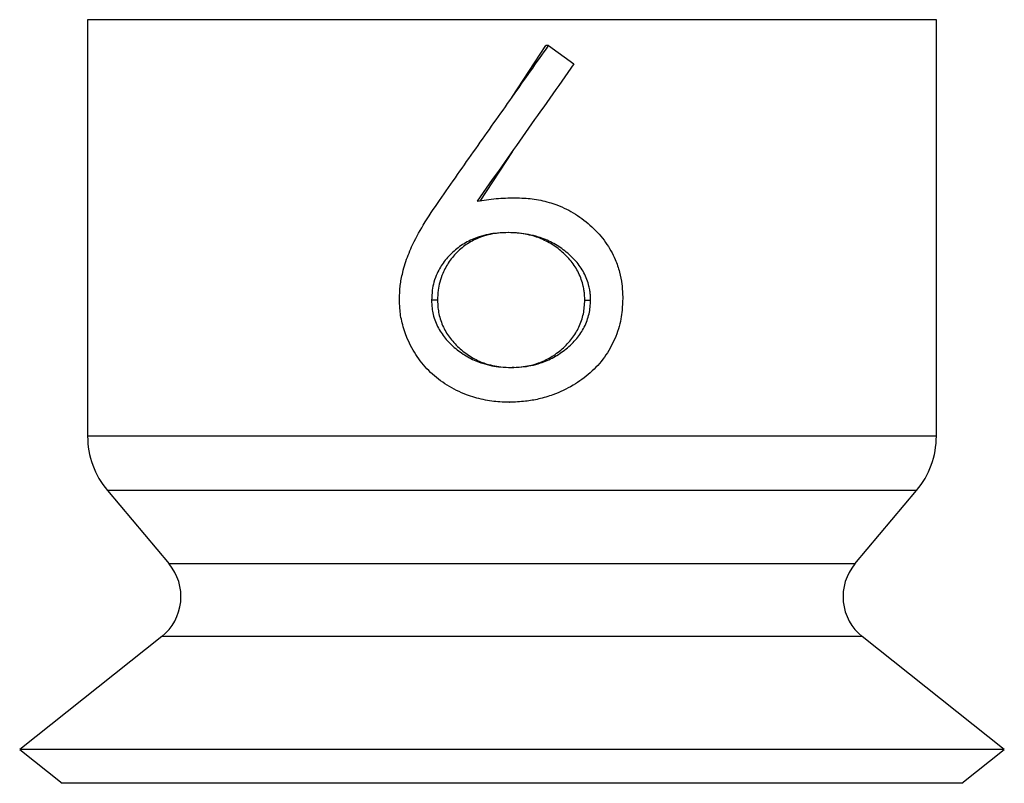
# Model space of a CAD drawing. Header units: millimetres. Extents: x 99.89 to 105.69, y 144.59 to 149.09.
import ezdxf

# ---------------------------------------------------------------- set-up
doc = ezdxf.new("R2010")
doc.units = ezdxf.units.MM

msp = doc.modelspace()

# ---------------------------------------------------------------- linework, layer by layer
at = {"color": 7, "linetype": 'Continuous', "lineweight": 25}
for p, q in [((100.2914, 149.0936), (100.2914, 146.6402)), ((105.2914, 149.0936), (100.2914, 149.0936)), ((105.2914, 146.6402), (105.2914, 149.0936)), ((102.7914, 148.6357), (102.9912, 148.9415)), ((103.0072, 148.9415), (102.9912, 148.9415)), ((103.0072, 148.9415), (103.1556, 148.8329)), ((102.7914, 148.6357), (102.7914, 148.6357)), ((102.7915, 148.3157), (102.6014, 148.0248)), ((102.3527, 147.4407), (102.3176, 147.4407)), ((103.2201, 147.4407), (103.2544, 147.4407)), ((102.7755, 146.8389), (102.7767, 146.8389)), ((102.7917, 146.84), (102.7767, 146.8389)), ((105.2914, 146.6402), (100.2914, 146.6402)), ((100.4084, 146.3188), (100.7713, 145.8864)), ((105.1745, 146.3188), (100.4084, 146.3188)), ((104.8116, 145.8864), (105.1745, 146.3188)), ((104.8116, 145.8864), (100.7713, 145.8864)), ((100.7281, 145.4588), (99.8914, 144.7936)), ((104.8548, 145.4588), (100.7281, 145.4588)), ((105.6914, 144.7936), (104.8548, 145.4588)), ((99.8914, 144.7936), (100.1414, 144.5936)), ((105.6914, 144.7936), (99.8914, 144.7936)), ((105.4414, 144.5936), (105.6914, 144.7936)), ((105.4414, 144.5936), (100.1414, 144.5936))]:
    msp.add_line(p, q, dxfattribs=at)
for centre, radius, start, end in [((100.7914, 146.6402), 0.5, 180, 220), ((104.7914, 146.6402), 0.5, 320, 0), ((100.5414, 145.6936), 0.3, 308.48461, 40), ((105.0414, 145.6936), 0.3, 140, 231.51539)]:
    msp.add_arc(centre, radius, start, end, dxfattribs=at)
for points in [[(102.3645, 148.0289), (102.4355, 148.1303), (102.5775, 148.3331), (102.7926, 148.6373), (102.9357, 148.8401), (103.0072, 148.9415)], [(103.1556, 148.8329), (103.0609, 148.6983), (102.8716, 148.4289), (102.6813, 148.1595), (102.5862, 148.0248)]]:
    msp.add_open_spline(points, degree=3, dxfattribs=at)
for points, knots in [([(102.1282, 147.4479), (102.1288, 147.4631), (102.1299, 147.4894), (102.1331, 147.5286), (102.1389, 147.5657), (102.1485, 147.6091), (102.162, 147.6564), (102.1793, 147.7064), (102.2121, 147.7835), (102.2715, 147.8927), (102.3318, 147.981), (102.3645, 148.0288)], [0, 0, 0, 0, 0.07123, 0.123518, 0.184397, 0.247313, 0.332388, 0.415293, 0.496349, 0.726766, 1, 1, 1, 1]), ([(102.5862, 148.0248), (102.6232, 148.0303), (102.6972, 148.0413), (102.7722, 148.0432), (102.8097, 148.0441)], [0, 0, 0, 0, 0.4997151, 1, 1, 1, 1]), ([(102.8097, 148.0441), (102.8276, 148.0436), (102.8611, 148.0428), (102.9115, 148.038), (102.9603, 148.0298), (103.0092, 148.0178), (103.0792, 147.9945), (103.1675, 147.9505), (103.2645, 147.8755), (103.3322, 147.7996), (103.3748, 147.7326), (103.4033, 147.6742), (103.4259, 147.6083), (103.4408, 147.5314), (103.4429, 147.4794), (103.444, 147.4515)], [0, 0, 0, 0, 0.055402, 0.103239, 0.156317, 0.208242, 0.258867, 0.384716, 0.512303, 0.638493, 0.699049, 0.75879, 0.839595, 0.913911, 1, 1, 1, 1]), ([(102.769, 147.8389), (102.7478, 147.8383), (102.7091, 147.837), (102.6514, 147.8291), (102.5878, 147.8121), (102.5302, 147.7873), (102.4822, 147.7567), (102.4383, 147.7214), (102.3907, 147.6707), (102.3525, 147.6074), (102.331, 147.5495), (102.3201, 147.4962), (102.3185, 147.4602), (102.3176, 147.4407)], [0, 0, 0, 0, 0.094288, 0.172313, 0.258677, 0.387419, 0.450122, 0.512555, 0.638986, 0.758996, 0.839801, 0.913328, 1, 1, 1, 1]), ([(102.7707, 147.8389), (102.7511, 147.8383), (102.7152, 147.837), (102.6617, 147.829), (102.6026, 147.8121), (102.5493, 147.7871), (102.505, 147.7566), (102.4642, 147.7212), (102.42, 147.6701), (102.3849, 147.607), (102.3651, 147.5493), (102.355, 147.4961), (102.3535, 147.4602), (102.3527, 147.4407)], [0, 0, 0, 0, 0.09098, 0.166374, 0.250138, 0.375988, 0.437906, 0.500038, 0.627291, 0.749908, 0.833355, 0.909733, 1, 1, 1, 1]), ([(103.2544, 147.4407), (103.2541, 147.451), (103.2537, 147.4692), (103.2505, 147.497), (103.2442, 147.5278), (103.2332, 147.5641), (103.21, 147.6148), (103.1686, 147.674), (103.1043, 147.7329), (103.0296, 147.7813), (102.956, 147.8116), (102.8904, 147.8285), (102.8308, 147.8369), (102.7909, 147.8382), (102.769, 147.8389)], [0, 0, 0, 0, 0.044351, 0.07805, 0.119979, 0.179355, 0.240851, 0.359487, 0.487969, 0.615132, 0.74186, 0.828371, 0.906158, 1, 1, 1, 1]), ([(103.2201, 147.4407), (103.2198, 147.451), (103.2194, 147.4692), (103.2165, 147.4969), (103.2107, 147.5277), (103.2005, 147.564), (103.1791, 147.6144), (103.1411, 147.6734), (103.0816, 147.7326), (103.0123, 147.7811), (102.9441, 147.8115), (102.8832, 147.8284), (102.8356, 147.836), (102.8063, 147.8372), (102.7938, 147.8376)], [0, 0, 0, 0, 0.047963, 0.084376, 0.129596, 0.193408, 0.259083, 0.384351, 0.517882, 0.648269, 0.776718, 0.863799, 0.941829, 1, 1, 1, 1]), ([(102.7755, 146.8389), (102.7572, 146.8395), (102.7227, 146.8405), (102.6712, 146.8452), (102.6217, 146.854), (102.572, 146.8666), (102.4992, 146.8912), (102.4081, 146.9354), (102.3089, 147.0112), (102.2301, 147.1057), (102.1829, 147.1915), (102.1574, 147.2599), (102.1443, 147.3052), (102.135, 147.3495), (102.1302, 147.3969), (102.1289, 147.4294), (102.1282, 147.4479)], [0, 0, 0, 0, 0.055411, 0.104049, 0.155687, 0.2073, 0.258882, 0.388034, 0.512525, 0.635768, 0.759484, 0.807594, 0.856423, 0.901839, 0.944174, 1, 1, 1, 1]), ([(102.3176, 147.4407), (102.3183, 147.4252), (102.3196, 147.3968), (102.3267, 147.3547), (102.3392, 147.3151), (102.3625, 147.2642), (102.4035, 147.2056), (102.4663, 147.1472), (102.5382, 147.0995), (102.6084, 147.07), (102.6707, 147.0541), (102.7273, 147.0461), (102.7653, 147.0448), (102.7859, 147.0441)], [0, 0, 0, 0, 0.068055, 0.124759, 0.187348, 0.250186, 0.370657, 0.499907, 0.626783, 0.749454, 0.833204, 0.909288, 1, 1, 1, 1]), ([(102.3527, 147.4407), (102.3533, 147.4258), (102.3545, 147.3986), (102.3625, 147.3446), (102.3842, 147.2815), (102.4274, 147.2117), (102.4846, 147.1521), (102.5509, 147.103), (102.6167, 147.0718), (102.6756, 147.055), (102.7297, 147.0461), (102.7663, 147.0448), (102.7863, 147.0441)], [0, 0, 0, 0, 0.068276, 0.12473, 0.249799, 0.371652, 0.499564, 0.627837, 0.749312, 0.832185, 0.908392, 1, 1, 1, 1]), ([(103.444, 147.4515), (103.4429, 147.4283), (103.4409, 147.3877), (103.4334, 147.3272), (103.419, 147.2705), (103.3904, 147.1932), (103.3394, 147.1021), (103.2551, 147.0093), (103.1518, 146.9347), (103.0472, 146.8863), (102.9522, 146.8574), (102.8657, 146.8426), (102.8075, 146.8402), (102.7755, 146.8389)], [0, 0, 0, 0, 0.068597, 0.120241, 0.180023, 0.241205, 0.364273, 0.487478, 0.611874, 0.741358, 0.827988, 0.90559, 1, 1, 1, 1]), ([(102.7859, 147.0441), (102.8073, 147.0448), (102.8465, 147.0461), (102.9048, 147.0548), (102.9685, 147.0716), (103.0397, 147.1026), (103.1117, 147.1517), (103.1641, 147.2019), (103.1977, 147.2469), (103.2182, 147.2824), (103.2343, 147.3198), (103.2505, 147.3724), (103.2528, 147.4133), (103.2544, 147.4407)], [0, 0, 0, 0, 0.093866, 0.172369, 0.258327, 0.383025, 0.512136, 0.640706, 0.700877, 0.759217, 0.82099, 0.880161, 1, 1, 1, 1]), ([(102.7863, 147.0441), (102.8061, 147.0448), (102.8425, 147.0461), (102.8965, 147.0549), (102.9556, 147.0717), (103.0218, 147.1028), (103.0884, 147.1521), (103.1367, 147.2022), (103.1676, 147.247), (103.1866, 147.2825), (103.2015, 147.32), (103.2166, 147.3726), (103.2187, 147.4134), (103.2201, 147.4407)], [0, 0, 0, 0, 0.090691, 0.166657, 0.250138, 0.372165, 0.500067, 0.629165, 0.6903, 0.750043, 0.813739, 0.875095, 1, 1, 1, 1]), ([(102.8039, 147.0447), (102.8042, 147.0447), (102.8088, 147.0449), (102.8002, 147.0446), (102.792, 147.0443)], [0, 0, 0, 0, 0.051126, 1, 1, 1, 1])]:
    msp.add_open_spline(points, degree=3, knots=knots, dxfattribs=at)

doc.saveas('drawing.dxf')
